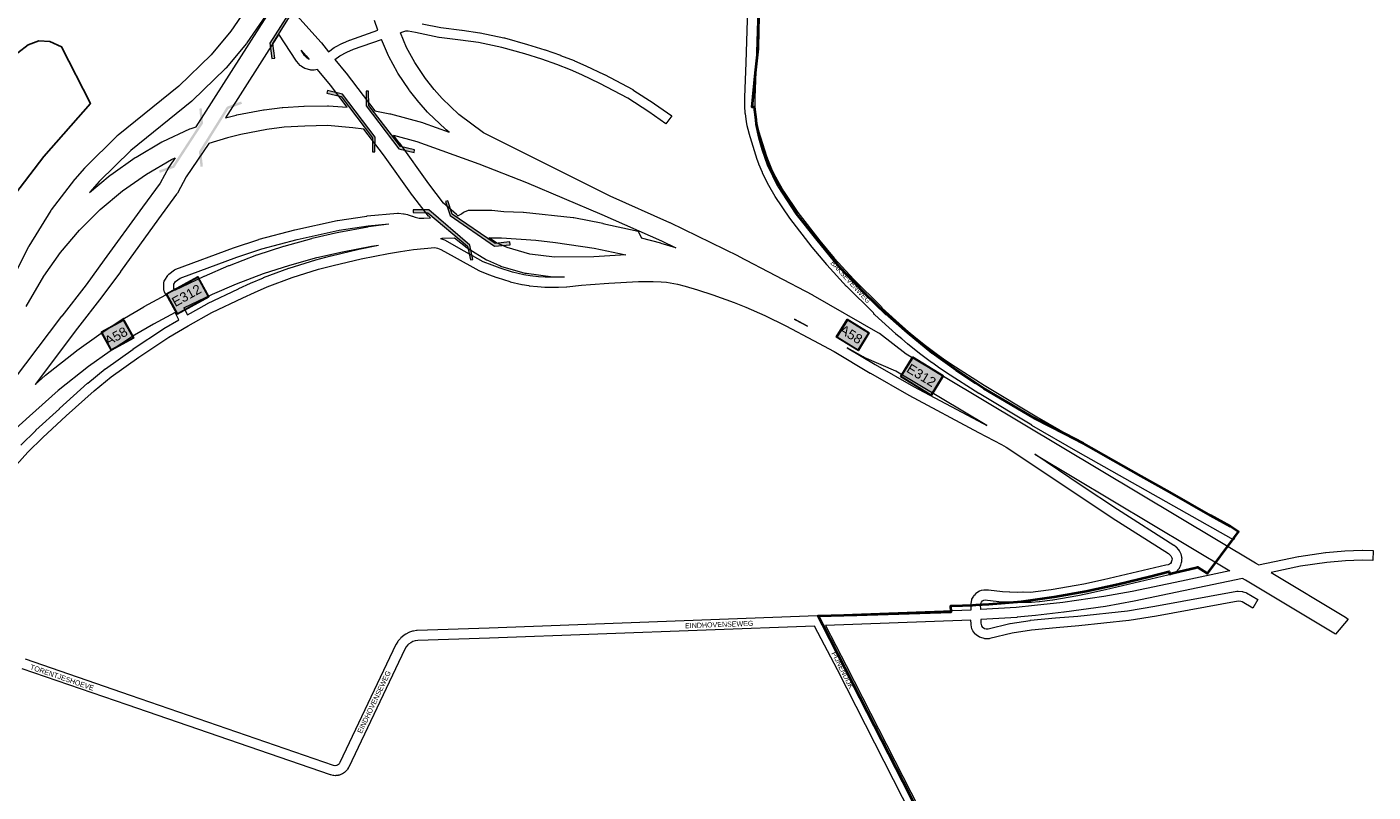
# Model space of a CAD drawing. Header units: metres. Extents: x 123817 to 142006, y 393105 to 406084.
# Tile 112 of 138: x 136567 to 138600, y 394985 to 396140. Entities that reach past the tile are written whole.
import ezdxf
from ezdxf.enums import TextEntityAlignment as Align

# ---------------------------------------------------------------- set-up
doc = ezdxf.new("R2010")
doc.units = ezdxf.units.M
doc.header["$MEASUREMENT"] = 0
doc.styles.add('Style-Arial', font='arial.ttf')
doc.styles.add('Style-arial_old', font='arial_old.shx')

# ---------------------------------------------------------------- blocks, each defined once
blk = doc.blocks.new('gg0-viaduct_1')
at = {"lineweight": 0}
blk.add_hatch(color=256, dxfattribs=at).paths.add_polyline_path([(-32.1, -70.3), (-35, -47), (9.5, 21.3), (30.4, 28.6), (31.6, 25.4), (11.6, 18.1), (-30.8, -48), (-28, -69.8)])
at = {"lineweight": 0, "flags": 128}
blk.add_lwpolyline([(31.6, 25.4), (30.4, 28.6), (9.5, 21.3), (-35, -47), (-32.1, -70.3), (-28, -69.8), (-30.8, -48), (11.6, 18.1)], close=True, dxfattribs=at)
blk = doc.blocks.new('gg0-viaduct_2')
at = {"lineweight": 0}
blk.add_hatch(color=256, dxfattribs=at).paths.add_polyline_path([(-32.1, -70.3), (-35, -47), (9.5, 21.3), (30.4, 28.6), (31.6, 25.4), (11.6, 18.1), (-30.8, -48), (-28, -69.8)])
at = {"lineweight": 0, "flags": 128}
blk.add_lwpolyline([(31.6, 25.4), (30.4, 28.6), (9.5, 21.3), (-35, -47), (-32.1, -70.3), (-28, -69.8), (-30.8, -48), (11.6, 18.1)], close=True, dxfattribs=at)
blk = doc.blocks.new('gg0-viaduct_3')
at = {"lineweight": 0}
blk.add_hatch(color=256, dxfattribs=at).paths.add_polyline_path([(-32.1, -70.3), (-35, -47), (9.5, 21.3), (30.4, 28.6), (31.6, 25.4), (11.6, 18.1), (-30.8, -48), (-28, -69.8)])
at = {"lineweight": 0, "flags": 128}
blk.add_lwpolyline([(31.6, 25.4), (30.4, 28.6), (9.5, 21.3), (-35, -47), (-32.1, -70.3), (-28, -69.8), (-30.8, -48), (11.6, 18.1)], close=True, dxfattribs=at)
blk = doc.blocks.new('gg0-viaduct_4')
at = {"linetype": 'Continuous', "lineweight": 0}
blk.add_hatch(color=7, dxfattribs=at).paths.add_polyline_path([(-54.6, -40.8), (-56.8, -37.9), (-38.8, -23.9), (41.2, -23.9), (59.2, -37.9), (56.9, -40.8), (39.9, -27.6), (-37.6, -27.6)])
blk = doc.blocks.new('gg0-viaduct_5')
at = {"linetype": 'Continuous', "lineweight": 0}
blk.add_hatch(color=7, dxfattribs=at).paths.add_polyline_path([(56.9, -40.8), (39.9, -27.6), (-37.6, -27.6), (-54.6, -40.8), (-56.8, -37.9), (-38.8, -23.9), (41.2, -23.9), (59.2, -37.9)])
blk = doc.blocks.new('gg0-viaduct_6')
at = {"lineweight": 0}
blk.add_hatch(color=256, dxfattribs=at).paths.add_polyline_path([(-32.1, -70.3), (-35, -47), (9.5, 21.3), (30.4, 28.6), (31.6, 25.4), (11.6, 18.1), (-30.8, -48), (-28, -69.8)])
at = {"lineweight": 0, "flags": 128}
blk.add_lwpolyline([(31.6, 25.4), (30.4, 28.6), (9.5, 21.3), (-35, -47), (-32.1, -70.3), (-28, -69.8), (-30.8, -48), (11.6, 18.1)], close=True, dxfattribs=at)
blk = doc.blocks.new('gg0-viaduct_7')
at = {"lineweight": 0}
blk.add_hatch(color=256, dxfattribs=at).paths.add_polyline_path([(-32.1, -70.3), (-35, -47), (9.5, 21.3), (30.4, 28.6), (31.6, 25.4), (11.6, 18.1), (-30.8, -48), (-28, -69.8)])
at = {"lineweight": 0, "flags": 128}
blk.add_lwpolyline([(31.6, 25.4), (30.4, 28.6), (9.5, 21.3), (-35, -47), (-32.1, -70.3), (-28, -69.8), (-30.8, -48), (11.6, 18.1)], close=True, dxfattribs=at)

msp = doc.modelspace()

# ---------------------------------------------------------------- linework, layer by layer
at = {"color": 9, "linetype": 'Continuous', "lineweight": 0, "flags": 128}
for points in [[(137675.7, 396327), (137668.1, 396086.2), (137668.1, 396086.2), (137666.1, 396033.2), (137666, 396022), (137666.8, 396010.9), (137668.2, 395999.8), (137669.2, 395994.5), (137671.9, 395983.6), (137684, 395945.1), (137686.3, 395938.8), (137691.4, 395926.3), (137697.2, 395914.1), (137700.3, 395908.3), (137709.7, 395892.3), (137731.3, 395860.3), (137764.3, 395817.2), (137786.2, 395791.2), (137815.8, 395758.7), (137856.7, 395718.2), (137857.2, 395717.7), (137858.1, 395716.3), (137858.4, 395715.6), (137889.2, 395687.8), (137897.7, 395680.4), (137906.3, 395673.1), (137923.9, 395659), (137942, 395645.6), (137951.2, 395639.1), (137963.8, 395630.6), (138012.5, 395599.4), (138092, 395551.5), (138162, 395511), (138396.1, 395378.8), (138388.8, 395365.8), (138154.6, 395497.9), (138154.5, 395498), (138154.5, 395498), (138084.4, 395538.5), (138084.3, 395538.6), (138004.7, 395586.6), (138004.5, 395586.7), (137955.6, 395618), (137955.5, 395618.1), (137942.8, 395626.7), (137942.6, 395626.8), (137933.3, 395633.4), (137933.1, 395633.5), (137914.8, 395647.1), (137914.6, 395647.2), (137896.8, 395661.5), (137896.7, 395661.6), (137888, 395669), (137887.9, 395669), (137879.3, 395676.5), (137879.2, 395676.6), (137847.4, 395705.4), (137846.6, 395706.1), (137845.7, 395707.6), (137845.3, 395708.4), (137805.1, 395748.2), (137804.8, 395748.5), (137775, 395781.2), (137774.9, 395781.4), (137752.7, 395807.6), (137752.7, 395807.6), (137752.5, 395807.9), (137719.2, 395851.3), (137718.9, 395851.7), (137697.1, 395884.1), (137696.8, 395884.5), (137687.3, 395900.8), (137687.1, 395901.1), (137683.8, 395907.3), (137683.7, 395907.5), (137677.7, 395920.1), (137677.6, 395920.5), (137672.3, 395933.3), (137672.2, 395933.6), (137672.2, 395933.6), (137669.9, 395940.2), (137669.8, 395940.4), (137657.5, 395979.3), (137657.4, 395979.8), (137654.6, 395991.1), (137654.5, 395991.5), (137653.5, 395997.2), (137653.4, 395997.6), (137651.9, 396009.1), (137651.8, 396009.6), (137651, 396021.2), (137651, 396021.7), (137651, 396021.8), (137651, 396021.8), (137651.1, 396033.4), (137651.1, 396033.6), (137653.1, 396086.7), (137660.7, 396327.6)], [(137163.6, 396145.3), (137191.8, 396139.4), (137223.9, 396135.5), (137224, 396135.4), (137251.1, 396131.5), (137251.3, 396131.4), (137251.5, 396131.4), (137287.4, 396124.1), (137288, 396124), (137322.9, 396114.1), (137323.1, 396114), (137349.1, 396105.8), (137349.4, 396105.8), (137372.5, 396097.6), (137372.7, 396097.5), (137393.4, 396089.5), (137393.7, 396089.4), (137410.8, 396081.9), (137411, 396081.8), (137438.7, 396068.6), (137439, 396068.4), (137481.7, 396045.7), (137481.9, 396045.6), (137482.2, 396045.4), (137514.3, 396024.6), (137514.5, 396024.5), (137540.6, 396006.1), (137532, 395993.9), (137506, 396012.1), (137474.4, 396032.6), (137432.1, 396055.1), (137404.7, 396068.2), (137387.9, 396075.6), (137367.4, 396083.5), (137344.5, 396091.6), (137318.7, 396099.7), (137284.1, 396109.5), (137248.8, 396116.7), (137221.9, 396120.6), (137189.6, 396124.5), (137189.2, 396124.6), (137189, 396124.7), (137153.7, 396132.1), (137142.7, 396134.2), (137138.6, 396133.9), (137131, 396131.3)], [(137005.9, 396075.9), (137000.9, 396075.3), (136999.8, 396075.2), (136995.8, 396075.3), (136994.7, 396075.4), (136994.1, 396075.6), (136988.6, 396077), (136986.9, 396077.7), (136981.4, 396080.8), (136981.4, 396080.9), (136979.5, 396082.4), (136974.6, 396088.1), (136974.6, 396088.2), (136974, 396088.8), (136947.3, 396129.3)], [(137022.5, 396103), (137031, 396109.1), (137031.6, 396109.5), (137031.9, 396109.7), (137043.6, 396115.8), (137044.1, 396116.1), (137054.3, 396120.5), (137054.8, 396120.6), (137097.1, 396135.6)], [(136993.2, 396091.4), (136990, 396093.2), (136986.3, 396097.5), (136981.1, 396105.3)], [(137032, 396091.4), (137039.3, 396096.6), (137050.3, 396102.4), (137060, 396106.6), (137102.5, 396121.6)], [(137217.8, 395855.3), (137223, 395858.2), (137226.2, 395860.4), (137226.6, 395860.6), (137227.8, 395861.2), (137234, 395863.4), (137235.2, 395863.7), (137236.5, 395863.8), (137268, 395863.8), (137268.9, 395863.7), (137287.4, 395861.4), (137316.2, 395860.8), (137316.9, 395860.8), (137392.1, 395852.4), (137392.6, 395852.3), (137392.7, 395852.3), (137436.7, 395843.8), (137436.9, 395843.7), (137489.8, 395831.8), (137494.8, 395821.4)], [(136777, 395735.8), (136774.8, 395740.3), (136774.4, 395741.1), (136774, 395743.7), (136774, 395753.8), (136774.4, 395756.4), (136775.1, 395757.8), (136779.6, 395765.1), (136780.3, 395765.9), (136781.5, 395767.1), (136790.1, 395773.6), (136790.9, 395774.1), (136792, 395774.6), (136879, 395806.8), (136879.2, 395806.9), (136917.4, 395819.5), (136917.9, 395819.7), (136971.5, 395833.7), (136971.8, 395833.8), (137035.6, 395848), (137035.9, 395848.1), (137036.1, 395848.1), (137080.1, 395854.8), (137080.6, 395854.9), (137126.6, 395859), (137128, 395859), (137135.9, 395858.2), (137136.5, 395858.1), (137136.8, 395858), (137141.9, 395856.9), (137142.7, 395856.7), (137148.8, 395854.6), (137149.1, 395854.5), (137153.5, 395852.8), (137159.3, 395851.5), (137166.3, 395851.5), (137176.2, 395851.9)], [(136790.4, 395742.6), (136789, 395745.4), (136789, 395751.7), (136791.6, 395756), (136798.3, 395761), (136884.1, 395792.7), (136921.9, 395805.2), (136975.2, 395819.2), (137038.6, 395833.3), (137082.1, 395840), (137113.5, 395842.8)], [(137378.7, 395762.6), (137369.3, 395762.2), (137349.8, 395762.4), (137339.3, 395763), (137327.1, 395764.4), (137317.3, 395765.9), (137300.3, 395770.1), (137281.7, 395775.9), (137269.5, 395780.5), (137256.2, 395785.8), (137219.4, 395806), (137199.2, 395817.6), (137198.1, 395818.1), (137192, 395820.4), (137191.7, 395820.5)], [(136538.3, 395464.5), (136568.5, 395498), (136590.9, 395520.2), (136626.2, 395552.7), (136668.4, 395590.9), (136694.4, 395612), (136736.1, 395641.5), (136781.4, 395671.9), (136810.4, 395688.7), (136846.5, 395709), (136893, 395731.4), (136910.8, 395739.4), (136929.9, 395747.7), (136967.7, 395762), (137007.4, 395774.4), (137029.7, 395780), (137071.5, 395789.9), (137112.9, 395798.2), (137130.9, 395801.3), (137150.6, 395804.2), (137182.8, 395807.1), (137187.2, 395806.2), (137192.2, 395804.3), (137212, 395793), (137212.1, 395792.9), (137249.4, 395772.4), (137250.2, 395772), (137264, 395766.5), (137264.2, 395766.5), (137276.6, 395761.8), (137277, 395761.7), (137296, 395755.7), (137296.5, 395755.6), (137314.1, 395751.3), (137314.6, 395751.2), (137314.7, 395751.1), (137325, 395749.6), (137325.2, 395749.5), (137337.8, 395748.1), (137338.2, 395748.1), (137349.1, 395747.4), (137349.5, 395747.4), (137369.3, 395747.2), (137369.8, 395747.2), (137381.9, 395747.8), (137382.3, 395747.8), (137404.2, 395750.3), (137417.8, 395751.4), (137445.7, 395753.3), (137490.5, 395755.7), (137512.7, 395756.1), (137524.6, 395755.6), (137532.8, 395754.7), (137549.2, 395752), (137561.2, 395749), (137579.7, 395743.5), (137602.7, 395735.7), (137634.8, 395723.9), (137652.7, 395717.1), (137681.2, 395704.3), (137712.8, 395688.8), (137754.9, 395666.9), (137786, 395650), (137840.5, 395617.6), (137840.6, 395617.6), (137898.5, 395584), (137898.5, 395584), (137898.7, 395583.9), (138004, 395528), (138038.6, 395509.4), (138038.8, 395509.4), (138045.9, 395505.7), (138150.7, 395435.5), (138150.7, 395435.5), (138205.7, 395398.8), (138205.8, 395398.7), (138205.8, 395398.7), (138290.6, 395344.8), (138292.1, 395343.6), (138294.4, 395341.2), (138295.8, 395338.4), (138296.1, 395337.1), (138295.9, 395335.1), (138295, 395332), (138294.7, 395331.3), (138293.8, 395330), (138292.5, 395329.1), (138290.3, 395327.8), (138287, 395327.2), (138286.8, 395327.1), (138192.4, 395305.1), (138162.9, 395298.6), (138151.4, 395296.5), (138113.5, 395290), (138094, 395287.6), (138082.5, 395286.3), (138071.2, 395286.4), (138071, 395286.4), (138062.2, 395286.2), (138051, 395286.8), (138050.9, 395286.8), (138040.3, 395287.2), (138018.9, 395289.6), (138018.3, 395289.6), (138013.5, 395289.8), (138011.9, 395289.7), (138011.8, 395289.7), (138007.8, 395288.9), (138005.5, 395288.1), (138005.4, 395288), (138001.5, 395285.7), (137999.9, 395284.4), (137997.2, 395281.6), (137997, 395281.3), (137996.5, 395280.7), (137994.4, 395277.6), (137993.5, 395275.9), (137993.2, 395274.8), (137992.2, 395269.3), (137992.3, 395269.3), (137992.1, 395267.9), (137992.1, 395267.8), (137992.2, 395259.4), (137813.6, 395252.7), (137813.6, 395252.7), (137760.5, 395250.6), (137265, 395232.2), (137156.4, 395228.6), (137155.5, 395228.5), (137150.6, 395227.8), (137150.4, 395227.8), (137149.4, 395227.5), (137144.7, 395226), (137143.6, 395225.6), (137139.2, 395223.3), (137138.8, 395223.1), (137138.1, 395222.7), (137134.1, 395219.8), (137133.4, 395219.2), (137131.6, 395217.5), (137131, 395216.8), (137127.8, 395213), (137127.8, 395213), (137127.1, 395212.1), (137124.7, 395208.1), (137124.3, 395207.4), (137039.6, 395029), (137038.7, 395027.4), (137037.5, 395026.1), (137036.1, 395025.2), (137034.4, 395024.6), (137032.5, 395024.3), (137032.1, 395024.4), (137029.8, 395024.9), (136723.5, 395130.4), (136723.5, 395130.4), (136565, 395185.1)], [(136804.1, 395715.9), (136809.7, 395705.5), (136839.3, 395722.2), (136839.8, 395722.4), (136886.6, 395745), (136886.8, 395745.1), (136904.7, 395753.1), (136904.8, 395753.2), (136924.1, 395761.5), (136924.5, 395761.7), (136962.6, 395776.1), (136963, 395776.2), (137003.1, 395788.7), (137003.5, 395788.8), (137026.1, 395794.5), (137026.2, 395794.6), (137068.1, 395804.5), (137068.4, 395804.6), (137097.7, 395810.5)], [(136557.8, 395508.6), (136580.4, 395531), (136580.6, 395531.2), (136616.1, 395563.7), (136616.1, 395563.8), (136658.5, 395602.1), (136658.8, 395602.4), (136685.1, 395623.8), (136685.5, 395624.1), (136727.5, 395653.8), (136727.7, 395653.9), (136773.2, 395684.5), (136773.7, 395684.8), (136796.6, 395698), (136790.7, 395709.1)], [(137745.6, 395688.6), (137726.1, 395698.8)], [(137805.7, 395655.8), (137848.1, 395630.5), (137905.9, 395597), (138011, 395541.2), (138011.1, 395541.2), (138016.4, 395538.4)], [(138383.6, 395318.6), (138310.4, 395303.1), (138236, 395287.7), (138193.2, 395279.8), (138131.2, 395271), (138088.3, 395266.3), (138060.9, 395263.5), (138007.2, 395260.2), (138007.1, 395267.3), (138007.7, 395270.4), (138008.6, 395271.7), (138010.1, 395273.4), (138011.9, 395274.5), (138013.8, 395274.8), (138017.4, 395274.7), (138038.9, 395272.2), (138039.5, 395272.2), (138050.3, 395271.8), (138061.7, 395271.2), (138062.2, 395271.2), (138071.2, 395271.4), (138082.9, 395271.3), (138083.7, 395271.4), (138095.7, 395272.7), (138095.8, 395272.7), (138115.5, 395275.1), (138115.9, 395275.2), (138154, 395281.7), (138154.1, 395281.7), (138154.1, 395281.7), (138165.8, 395283.9), (138166, 395284), (138195.7, 395290.4), (138195.8, 395290.5), (138290, 395312.5), (138294.5, 395313.3), (138296.8, 395314.2), (138296.9, 395314.3), (138300.5, 395316.4), (138300.9, 395316.7), (138303.4, 395318.5), (138304.8, 395319.8), (138305.1, 395320.1), (138307.2, 395323), (138308, 395324.3), (138308.9, 395326.2), (138309.1, 395326.8), (138309.3, 395327.3), (138310.5, 395331.6), (138310.8, 395333.1), (138311.1, 395336.9), (138311.2, 395337.6), (138311, 395339.1), (138310.3, 395342.5), (138310, 395343.4), (138309.7, 395344.2), (138307.3, 395348.8), (138306.4, 395350.3), (138306.2, 395350.6), (138302.7, 395354.3), (138301.7, 395355.2), (138299.4, 395356.9), (138298.9, 395357.3), (138213.9, 395411.3), (138159, 395447.9), (138089.2, 395494.8)], [(138426.8, 395327.7), (138487.1, 395340.5), (138487.3, 395340.5), (138487.6, 395340.5), (138528, 395346.4), (138528.4, 395346.4), (138556.9, 395349), (138557.3, 395349), (138583, 395350), (138583.5, 395350), (138599.7, 395349.5), (138599.2, 395334.5), (138583.3, 395335), (138558.1, 395334), (138530, 395331.5), (138490, 395325.7), (138445.7, 395316.4)], [(138402.5, 395307.3), (138313.4, 395288.4), (138313.4, 395288.4), (138238.9, 395273), (138238.8, 395273), (138195.8, 395265), (138195.7, 395265), (138195.5, 395265), (138133.2, 395256.1), (138132.9, 395256.1), (138089.9, 395251.4), (138089.9, 395251.4), (138062.3, 395248.6), (138062, 395248.5), (138007.5, 395245.2), (138007.6, 395239.6), (138008.4, 395235.8), (138009.6, 395234.1), (138013, 395231.9), (138015.5, 395231.1), (138018.3, 395231.2), (138051.3, 395239.3), (138051.8, 395239.4), (138051.9, 395239.4), (138081.8, 395244), (138082.3, 395244.1), (138120, 395247.6), (138120, 395247.6), (138154, 395250.4), (138229.1, 395258.6), (138270.2, 395265.2), (138394.2, 395287.9), (138394.2, 395287.9), (138396.2, 395288), (138401.9, 395287.5), (138402.6, 395287.4), (138403.6, 395287.2), (138407.4, 395285.9), (138408.8, 395285.3), (138408.8, 395285.3), (138425.7, 395275.4), (138418.2, 395262.5), (138402, 395271.9), (138399.8, 395272.6), (138395.9, 395273), (138272.8, 395250.5), (138272.7, 395250.5), (138272.6, 395250.4), (138231.4, 395243.7), (138231, 395243.7), (138155.6, 395235.5), (138155.4, 395235.5), (138121.3, 395232.6), (138083.9, 395229.2), (138054.5, 395224.6), (138021.2, 395216.5), (138020.8, 395216.4), (138019.9, 395216.3), (138015, 395216), (138013.3, 395216.1), (138012.3, 395216.4), (138007.4, 395217.9), (138006, 395218.6), (138005.6, 395218.8), (138000.3, 395222.3), (137998.6, 395223.7), (137998.3, 395224.2), (137995.2, 395228.3), (137994.3, 395230.2), (137994, 395231.3), (137992.8, 395237.3), (137992.6, 395238.6), (137992.5, 395244.4), (137814.1, 395237.7), (137772.9, 395236.1), (137804.1, 395175.8), (137804.2, 395175.8), (137987.2, 394816.8)], [(137973.8, 394810), (137790.8, 395169), (137756.3, 395235.4), (137265.5, 395217.2), (137265.5, 395217.2), (137157.3, 395213.6), (137153.4, 395213), (137149.8, 395211.9), (137146.5, 395210.2), (137143.3, 395207.9), (137142.2, 395206.8), (137139.6, 395203.8), (137137.7, 395200.6), (137053, 395022.2), (137052.7, 395021.6), (137051.2, 395019), (137050.5, 395018.1), (137050.2, 395017.8), (137047.8, 395015.2), (137046.5, 395014.1), (137043.6, 395012.2), (137043.2, 395012), (137042.1, 395011.4), (137038.8, 395010.2), (137037.5, 395009.9), (137037.2, 395009.8), (137033.7, 395009.4), (137032.4, 395009.3), (137030.7, 395009.4), (137029.8, 395009.5), (137029.4, 395009.6), (137026, 395010.4), (137025.3, 395010.6), (136718.6, 395116.3), (136560.1, 395170.9)]]:
    msp.add_lwpolyline(points, dxfattribs=at)
at = {"color": 2, "linetype": 'Continuous', "lineweight": 0, "flags": 128}
for points in [[(136911.8, 396187.9), (136874.8, 396134.1), (136845.2, 396098.1), (136796.6, 396051.1), (136704.6, 395976.8), (136703.5, 395975.8), (136654.9, 395928.1), (136654.2, 395927.3), (136639.4, 395910.7), (136639.2, 395910.3), (136638.7, 395909.8), (136603.9, 395864.1), (136603.1, 395862.9), (136569.9, 395809.3), (136569.2, 395808.1), (136548.5, 395766.3), (136547.9, 395764.8), (136518, 395683.4), (136504.1, 395650.9), (136428.9, 395521.2), (136411.6, 395499.9), (136411.4, 395499.6), (136357.9, 395430.2)], [(136928.1, 396158.7), (136899.2, 396116.6), (136898.4, 396115.5), (136867.8, 396078.4), (136867.7, 396078.3), (136866.6, 396077.2), (136817, 396029.1), (136816, 396028.2), (136724, 395953.9), (136676.3, 395907), (136662.3, 395891.2), (136661.7, 395890.4), (136692.6, 395916.3), (136693.6, 395917.1), (136730.7, 395943.1), (136731.8, 395943.8), (136771, 395966.6), (136771.1, 395966.6), (136772.2, 395967.2), (136813.2, 395986.5), (136815.1, 395987.2), (136822.7, 395989.6), (136929.3, 396156.9)], [(136974.5, 396157.6), (137011.3, 396116.7), (137011.6, 396116.3), (137011.7, 396116.2), (137022.5, 396103)], [(137097.1, 396135.6), (137092, 396150.2)], [(136947.3, 396129.3), (136866.8, 396003), (136883.1, 396007.2), (136884, 396007.4), (136924.1, 396015.2), (136924.4, 396015.2), (136925.2, 396015.4), (136952.3, 396018.6), (136953.3, 396018.7), (136985.2, 396020.5), (136985.7, 396020.5), (137020.8, 396021.3), (137022.4, 396021.2), (137050.7, 396019), (137025.3, 396052.2), (137005.9, 396075.9)], [(138426.8, 395327.7), (138422.4, 395330.4), (138422.4, 395330.4), (138422.4, 395330.4), (137894.5, 395646.3), (137854.3, 395677.2), (137852.6, 395678.3), (137852.6, 395678.3), (137754.3, 395734.9), (137753.8, 395735.2), (137641.8, 395793.7), (137641.4, 395793.9), (137538.2, 395844.3), (137537.8, 395844.5), (137447.6, 395884.6), (137256.4, 395980.3), (137219, 396008.3), (137193.9, 396032.1), (137181.9, 396045.7), (137168.7, 396062.5), (137152.6, 396086.5), (137140.4, 396109.3), (137131, 396131.3)], [(136981.1, 396105.3), (136988.7, 396096.9), (136993.2, 396091.4)], [(137032, 396091.4), (137048.7, 396071.1), (137049, 396070.6), (137092.5, 396013.7), (137115, 396009.3), (137116.1, 396009.1), (137164.4, 395996.1), (137165.6, 395995.7), (137204.6, 395981.5), (137200.3, 395984.8), (137198.9, 395985.9), (137172.8, 396010.8), (137171.9, 396011.8), (137159.2, 396026.1), (137158.9, 396026.5), (137158.6, 396026.8), (137144.8, 396044.4), (137144.1, 396045.3), (137127.3, 396070.4), (137126.5, 396071.7), (137113.7, 396095.8), (137113.1, 396096.9), (137102.5, 396121.6)], [(137176.2, 395851.9), (137175.2, 395852.8), (137173.7, 395854.4), (137173.3, 395854.8), (137149.7, 395885.4), (137149.4, 395885.8), (137105.7, 395947), (137075.9, 395986), (137059.2, 395988.2), (137020.8, 395991.3), (136986.6, 395990.5), (136955.4, 395988.8), (136929.3, 395985.6), (136890.1, 395978), (136869.7, 395972.8), (136841.8, 395964.1), (136807.5, 395913.8), (136794.2, 395889.4), (136793.1, 395887.7), (136765.8, 395850.4), (136708.2, 395770.8), (136708.1, 395770.7), (136680.3, 395732.9), (136680.1, 395732.6), (136643.3, 395685.2), (136579.3, 395600.4), (136594.4, 395613.9), (136595.1, 395614.4), (136641.7, 395651.3), (136642.3, 395651.7), (136675.4, 395675.3), (136675.9, 395675.7), (136713.6, 395700.3), (136714.3, 395700.7), (136743.4, 395717.7), (136743.5, 395717.7), (136743.9, 395717.9), (136777, 395735.8)], [(137217.8, 395855.3), (137215.6, 395857), (137196.2, 395874.3), (137173.7, 395903.5), (137130, 395964.6), (137129.7, 395965), (137120.7, 395976.8), (137155.9, 395967.3), (137249.4, 395933.4), (137321.3, 395905.4), (137435.2, 395857.3), (137525.3, 395817.2), (137547, 395806.6), (137524.6, 395813.5), (137524.1, 395813.7), (137494.8, 395821.4)], [(136565.7, 395718.3), (136592.4, 395764), (136617.9, 395799.9), (136646.4, 395833.5), (136677.6, 395864.6), (136711.4, 395892.9), (136747.4, 395918.2), (136785.5, 395940.3), (136791, 395942.9), (136782.3, 395930.1), (136781.5, 395928.8), (136768.3, 395904.6), (136741.6, 395868.1), (136741.5, 395868), (136683.9, 395788.4), (136656.3, 395750.8), (136619.6, 395703.5), (136619.5, 395703.4), (136529.4, 395584.1)], [(136790.4, 395742.6), (136834.6, 395763.7), (136835.1, 395764), (136872.1, 395779.9), (136872.7, 395780.1), (136914.1, 395795.9), (136914.8, 395796.1), (136954.8, 395809.2), (136955.5, 395809.4), (136997.2, 395821), (136997.9, 395821.2), (137037.3, 395830.2), (137037.9, 395830.3), (137082, 395838.6), (137082.2, 395838.7), (137082.8, 395838.8), (137113.5, 395842.8)], [(137378.7, 395762.6), (137363.1, 395762.5), (137361, 395762.6), (137321.6, 395767.7), (137320.9, 395767.8), (137319.3, 395768.1), (137282.8, 395778.7), (137280.9, 395779.4), (137262.9, 395787.4), (137261.5, 395788.1), (137261.2, 395788.3), (137233.4, 395805.2), (137232, 395806.2), (137212.5, 395821.4), (137193.5, 395820.7), (137191.7, 395820.5)], [(137363.8, 395792.5), (137326.6, 395797.3), (137292.1, 395807.3), (137276, 395814.4), (137264.3, 395821.6), (137283.5, 395821.6), (137335.5, 395818.1), (137365.3, 395815), (137423.8, 395806.4), (137471.3, 395796), (137423.3, 395793.1), (137363.8, 395792.5)], [(136804.1, 395715.9), (136847.2, 395736.5), (136883.7, 395752.2), (136924.5, 395767.7), (136963.8, 395780.6), (137004.9, 395792), (137043.7, 395800.9), (137087.2, 395809.1), (137097.7, 395810.5)], [(136790.7, 395709.1), (136758.3, 395691.6), (136729.7, 395675), (136692.6, 395650.8), (136660, 395627.5), (136614.1, 395591.2), (136570.7, 395552.5), (136534.3, 395519.3), (136531.6, 395517.4), (136531.6, 395517.3), (136493.7, 395495.6), (136471.7, 395468.8), (136471.6, 395468.7), (136434.2, 395423.7), (136434.1, 395423.6), (136434.1, 395423.5), (136382.6, 395362.8)], [(137726.1, 395698.8), (137727.7, 395698.2), (137745.6, 395688.6)], [(138016.4, 395538.4), (137879.2, 395620.5), (137831.2, 395641.3), (137829.7, 395642), (137805.7, 395655.8)], [(138089.2, 395494.8), (138383.6, 395318.6)], [(138445.7, 395316.4), (138558.3, 395249), (138562.1, 395245.8), (138542.9, 395223.2), (138407, 395304.6), (138402.5, 395307.3)]]:
    msp.add_lwpolyline(points, dxfattribs=at)
at = {"color": 7, "linetype": 'Continuous', "lineweight": 40, "flags": 128}
msp.add_lwpolyline([(137981.6, 394820), (137889.9, 395000), (137814.8, 395147.5), (137813.6, 395149.8), (137769, 395237.2), (137762, 395250.6), (137820.2, 395252.5), (137962.5, 395256.9), (137962.1, 395265.7), (137979.8, 395266.4), (137994.8, 395267), (138000, 395267.3), (138019.6, 395268.2), (138044.2, 395270.2), (138068.9, 395272.6), (138118, 395279.5), (138166.5, 395288.3), (138214.6, 395298.8), (138262.7, 395310.4), (138291.7, 395317.8), (138292.5, 395314.1), (138331, 395323.2), (138334.8, 395324.1), (138349.6, 395314.9), (138389.2, 395368), (138390.3, 395369.4), (138396.5, 395377.8), (138384.4, 395385.6), (138354.4, 395402.6), (138292.9, 395437.5), (138249.6, 395461.9), (138192.5, 395494.2), (138182.3, 395500), (138162.3, 395511.3), (138134.4, 395525.6), (138089.1, 395548.7), (138020.5, 395589.4), (138012.2, 395594.4), (138000, 395602.3), (137970.4, 395621.7), (137934.5, 395647.8), (137897.4, 395678.1), (137868, 395703.8), (137865.2, 395706.2), (137831.4, 395738.6), (137806, 395764.8), (137793.3, 395777.9), (137760.6, 395818.2), (137758.6, 395820.6), (137729.1, 395858.3), (137702.1, 395900), (137686.1, 395931.9), (137678.1, 395955.2), (137673, 395973.1), (137668.7, 395993.4), (137668, 396000), (137665.9, 396019.1), (137662, 396019.3), (137667.3, 396071.1), (137671, 396107.4), (137671.7, 396136), (137673.1, 396189.5)], dxfattribs=at)
at = {"flags": 128}
msp.add_lwpolyline([(136382.8, 395648.2), (136456.5, 395715.1), (136502.8, 395811.3), (136542.2, 395878.8), (136592.4, 395944.5), (136662.9, 396024.9), (136619.4, 396110.6), (136601.7, 396118.4), (136585.2, 396119.2), (136569, 396113.5), (136553.1, 396101.1), (136506.6, 396045.3), (136439.1, 395947.2), (136362.9, 395858.3), (136324.9, 395783.4)], close=True, dxfattribs=at)
at = {"color": 80, "flags": 128}
for points in [[(136777.3, 395736.9), (136793.9, 395706.6), (136841.8, 395732.8), (136825.3, 395763.1)], [(137904.3, 395641.9), (137886.2, 395612.5), (137932.7, 395583.8), (137950.8, 395613.2)]]:
    msp.add_lwpolyline(points, close=True, dxfattribs=at)
at = {"color": 2, "linetype": 'Continuous', "lineweight": 13, "flags": 128}
for points in [[(136778.4, 395736.6), (136794.2, 395707.7), (136840.7, 395733.1), (136825, 395762)], [(137904.5, 395640.8), (137887.3, 395612.7), (137932.4, 395584.9), (137949.7, 395613)]]:
    msp.add_lwpolyline(points, close=True, dxfattribs=at)
at = {"color": 1, "flags": 128}
for points in [[(136679, 395679.5), (136694, 395651.9), (136728.4, 395670.7), (136713.3, 395698.2)], [(137805.6, 395698.8), (137789.2, 395672.1), (137822.6, 395651.6), (137839, 395678.3)]]:
    msp.add_lwpolyline(points, close=True, dxfattribs=at)
at = {"color": 7, "linetype": 'Continuous', "lineweight": 13, "flags": 128}
for points in [[(136680.1, 395679.1), (136694.3, 395653), (136727.3, 395671), (136713, 395697.1)], [(137805.9, 395697.7), (137790.3, 395672.4), (137822.3, 395652.7), (137837.9, 395678)]]:
    msp.add_lwpolyline(points, close=True, dxfattribs=at)
at = {"color": 80}
for points in [[(136777.3, 395736.9), (136793.9, 395706.6), (136825.3, 395763.1), (136841.8, 395732.8)], [(137904.3, 395641.9), (137886.2, 395612.5), (137950.8, 395613.2), (137932.7, 395583.8)]]:
    msp.add_solid(points, dxfattribs=at)
at = {"color": 1}
for points in [[(136679, 395679.5), (136694, 395651.9), (136713.3, 395698.2), (136728.4, 395670.7)], [(137805.6, 395698.8), (137789.2, 395672.1), (137839, 395678.3), (137822.6, 395651.6)]]:
    msp.add_solid(points, dxfattribs=at)

# ---------------------------------------------------------------- block references
at = {"lineweight": 0}
for name, p, rotation in [('gg0-viaduct_1', (136968.4, 396163.5), 0.6401771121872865), ('gg0-viaduct_3', (137076, 395990), 250.0419491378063), ('gg0-viaduct_2', (137096.2, 396004.9), 70.29558059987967), ('gg0-viaduct_6', (137215.8, 395823.1), 262.5828622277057), ('gg0-viaduct_7', (137227.1, 395845.4), 88.47029121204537)]:
    msp.add_blockref(name, p, dxfattribs=dict(at, rotation=rotation))
at = {"color": 7, "linetype": 'Continuous', "lineweight": 0}
for name, p, rotation in [('gg0-viaduct_4', (136827, 395997.6), 58.05414716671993), ('gg0-viaduct_5', (136831.8, 395949.1), 236.9452425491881)]:
    msp.add_blockref(name, p, dxfattribs=dict(at, rotation=rotation))

# ---------------------------------------------------------------- texts
at = {"color": 8, "style": 'Style-Arial', "width": 0.909091}
for s, rotation, p in [('BAKSEVENWEG', 312.8019, (137810.8, 395755.3)), ('EINDHOVENSEWEG', 2.0802, (137612.4, 395237.7)), ('PIJNENDIJK', 296.9721, (137798.8, 395168.7)), ('TORENTJESHOEVE', 341.086, (136620.1, 395157.6)), ('EINDHOVENSEWEG', 64.5214, (137091.2, 395120.6))]:
    msp.add_text(s, height=7.7, rotation=rotation, dxfattribs=at).set_placement(p, align=Align.MIDDLE_CENTER)
at = {"color": 2, "style": 'Style-arial_old'}
for rotation, p in [(28.9914, (136808.1, 395734.8)), (328.7172, (137917.7, 395614.1))]:
    msp.add_text('E312', height=14.4, rotation=rotation, dxfattribs=at).set_placement(p, align=Align.MIDDLE_CENTER)
at = {"color": 7, "style": 'Style-arial_old'}
for rotation, p in [(28.9914, (136699.2, 395671.9)), (328.7172, (137809.1, 395677.5))]:
    msp.add_text(' A58', height=14.4, rotation=rotation, dxfattribs=at).set_placement(p, align=Align.MIDDLE_CENTER)

doc.saveas('drawing.dxf')
